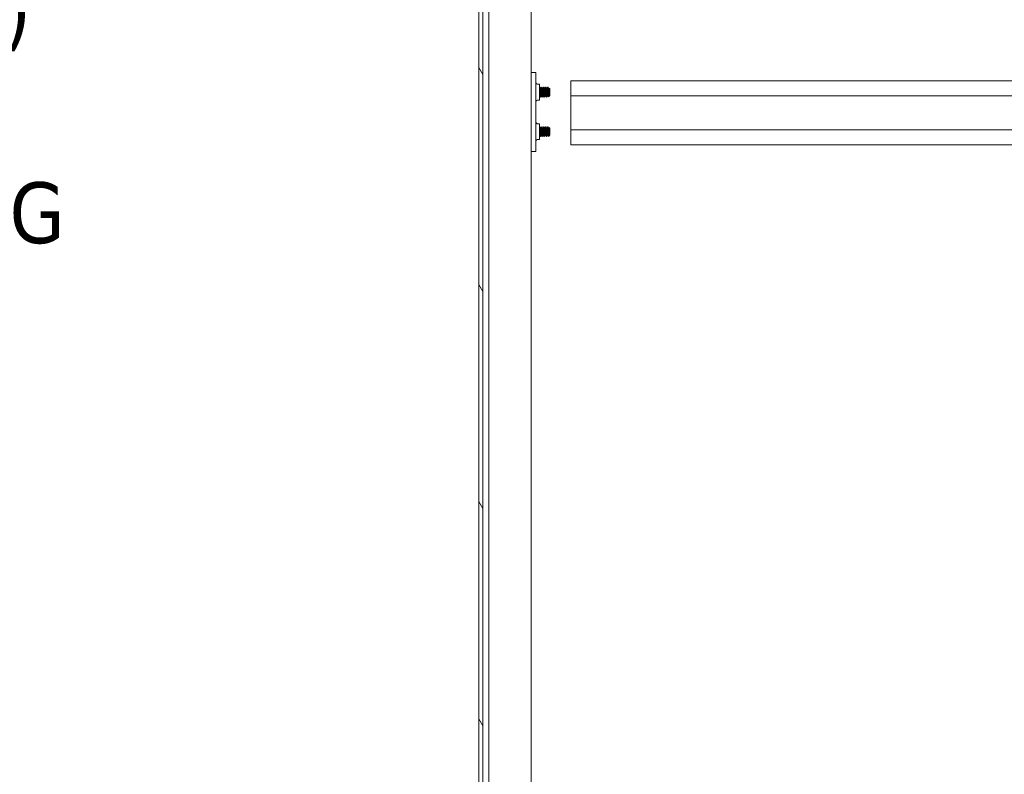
# Model space of a CAD drawing. Header units: inches. Extents: x 15 to 357, y 5 to 227.
# Tile 72 of 107: x 199 to 224, y 124 to 143. Entities that reach past the tile are written whole.
import ezdxf

# ---------------------------------------------------------------- set-up
doc = ezdxf.new("R2010")
doc.units = ezdxf.units.IN
doc.header["$LTSCALE"] = 22
doc.header["$MEASUREMENT"] = 0
doc.layers.get('0').update_dxf_attribs({"lineweight": 0})
for name, color, linetype, lineweight in [('Dimension (ANSI)', 7, 'Continuous', 5), ('Hatch (ANSI)', 7, 'Continuous', 5), ('Visible (ANSI)', 7, 'Continuous', 5)]:
    doc.layers.add(name, color=color, linetype=linetype, lineweight=lineweight)
doc.styles.add('ROMANS', font='tahoma.ttf')
doc.dimstyles.new('Default (ANSI)', dxfattribs={"dimscale": 22, "dimtxt": 0.07, "dimasz": 0.07, "dimexe": 0.125, "dimexo": 0.0625, "dimgap": 0.031496, "dimtad": 0, "dimtih": 1, "dimtoh": 1, "dimrnd": 1e-08, "dimzin": 0, "dimdsep": 46, "dimtxsty": 'ROMANS', "dimblk": 'Filled-1', "dimcen": 0.09, "dimdle": 0.393701, "dimclrd": 256, "dimclre": 256, "dimclrt": 256, "dimadec": 0, "dimazin": 0, "dimtfac": 0.928571, "dimtofl": 0, "dimtmove": 0, "dimatfit": 3, "dimfxl": 1, "dimtolj": 1, "dimtzin": 0, "dimlwd": -1, "dimlwe": -1, "dimarcsym": 0})

# ---------------------------------------------------------------- blocks, each defined once
blk = doc.blocks.new('Filled-1')
at = {"color": 0}
for p, q in [((0, 0), (-1, 0.179)), ((-1, 0.179), (-1, -0.179)), ((-1, 0), (0, 0)), ((-1, -0.179), (0, 0))]:
    blk.add_line(p, q, dxfattribs=at)
at = {"color": 0, "flags": 128}
blk.add_lwpolyline([(-1, -0.179), (0, 0), (-1, 0.179), (-1, -0.179)], dxfattribs=at)
at = {"color": 0}
blk.add_solid([(-1, -0.179), (0, 0), (-1, 0.179), (-1, -0.179)], dxfattribs=at)
blk = doc.blocks.new('*D34')
at = {"layer": 'Defpoints', "color": 0, "transparency": 16777216}
for p in [(210.751, 165.364), (195.619, 115.989), (210.751, 115.989)]:
    blk.add_point(p, dxfattribs=at)
at = {"layer": 'Dimension (ANSI)', "transparency": 16777216}
for p, q in [((209.376, 165.364), (192.869, 165.364)), ((195.619, 163.824), (195.619, 144.772)), ((195.619, 117.529), (195.619, 136.58)), ((209.376, 115.989), (192.869, 115.989))]:
    blk.add_line(p, q, dxfattribs=at)
at = {"layer": 'Dimension (ANSI)', "transparency": 16777216, "xscale": 1.54000000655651, "yscale": 1.54000000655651, "zscale": 1.54000000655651}
for p, rotation in [((195.619, 165.364), 90), ((195.619, 115.989), 270)]:
    blk.add_blockref('Filled-1', p, dxfattribs=dict(at, rotation=rotation))
at = {"layer": 'Dimension (ANSI)', "transparency": 16777216, "insert": (195.619, 140.676), "char_height": 1.54, "attachment_point": 5, "style": 'ROMANS'}
blk.add_mtext('\\A1;\\fTahoma|b0|i0;\\H1.5400;(49.38)\\P\\fTahoma|b0|i0;\\H1.5400;TUB\\P\\fTahoma|b0|i0;\\H1.5400;OPENING', dxfattribs=at)

msp = doc.modelspace()

# ---------------------------------------------------------------- hatches: boundary and pattern name
at = {"layer": 'Hatch (ANSI)'}
h = msp.add_hatch(dxfattribs=at)
h.set_pattern_fill('ANSI31', color=256, scale=22, angle=75, style=0)
edge = h.paths.add_edge_path()
edge.add_line((210.514, 166.2615), (211.1463, 166.2615))
edge.add_line((211.1463, 166.2615), (211.1463, 166.3635))
edge.add_line((211.1463, 166.3635), (210.514, 166.3635))
edge.add_ellipse((210.514, 166.1209), major_axis=(0, 0.2426), ratio=1, start_angle=0, end_angle=90)
edge.add_line((210.2713, 166.1209), (210.2713, 115.2311))
edge.add_ellipse((210.514, 115.2311), major_axis=(-0.2426, 0), ratio=1, start_angle=0, end_angle=90)
edge.add_line((210.514, 114.9885), (211.1463, 114.9885))
edge.add_line((211.1463, 114.9885), (211.1463, 115.0905))
edge.add_line((211.1463, 115.0905), (210.5311, 115.0905))
edge.add_line((210.5311, 115.0905), (210.514, 115.0905))
edge.add_ellipse((210.514, 115.2311), major_axis=(0, -0.1406), ratio=1, start_angle=270, end_angle=360, ccw=False)
edge.add_line((210.3733, 115.2311), (210.3733, 115.8514))
edge.add_line((210.3733, 115.8514), (210.3733, 165.4912))
edge.add_line((210.3733, 165.4912), (210.3733, 166.1209))
edge.add_ellipse((210.514, 166.1209), major_axis=(-0.1406, 0), ratio=1, start_angle=275.69227, end_angle=360, ccw=False)
edge.add_ellipse((210.514, 166.1209), major_axis=(-0.0139, 0.1399), ratio=1, start_angle=354.30773, end_angle=360, ccw=False)
h = msp.add_hatch(dxfattribs=at)
h.set_pattern_fill('ANSI31', color=256, scale=22, angle=-15, style=0)
edge = h.paths.add_edge_path()
edge.add_ellipse((210.3404, 165.8193), major_axis=(0.1796, -0.4375), ratio=1, start_angle=0, end_angle=11.86132)
edge.add_ellipse((210.3404, 165.8193), major_axis=(0.2657, -0.3912), ratio=1, start_angle=0, end_angle=12.39327)
edge.add_ellipse((210.3404, 165.8193), major_axis=(0.3435, -0.3251), ratio=1, start_angle=0, end_angle=111.10905)
edge.add_ellipse((210.4875, 166.1474), major_axis=(0.0326, 0.1094), ratio=1, start_angle=0, end_angle=10.25383)
edge.add_ellipse((210.4875, 166.1474), major_axis=(0.0126, 0.1134), ratio=1, start_angle=0, end_angle=96.31954)
edge.add_line((210.3733, 166.1474), (210.3733, 166.1209))
edge.add_line((210.3733, 166.1209), (210.3733, 165.4912))
edge.add_ellipse((210.4875, 165.4912), major_axis=(-0.1141, 0), ratio=1, start_angle=0, end_angle=106.57337)
edge = h.paths.add_edge_path()
edge.add_ellipse((210.3404, 115.5233), major_axis=(0.1796, -0.4375), ratio=1, start_angle=0, end_angle=1.46691)
edge.add_ellipse((210.3404, 115.5233), major_axis=(0.1907, -0.4328), ratio=1, start_angle=0, end_angle=110.41237)
edge.add_ellipse((210.3404, 115.5233), major_axis=(0.3391, 0.3297), ratio=1, start_angle=0, end_angle=12.38162)
edge.add_ellipse((210.3404, 115.5233), major_axis=(0.2605, 0.3947), ratio=1, start_angle=0, end_angle=11.10275)
edge.add_ellipse((210.4875, 115.8514), major_axis=(0.0326, 0.1094), ratio=1, start_angle=0, end_angle=106.57337)
edge.add_line((210.3733, 115.8514), (210.3733, 115.2311))
edge.add_line((210.3733, 115.2311), (210.3733, 115.1952))
edge.add_ellipse((210.4875, 115.1952), major_axis=(-0.1141, 0), ratio=1, start_angle=0, end_angle=106.57337)

# ---------------------------------------------------------------- linework, layer by layer
at = {"layer": 'Visible (ANSI)'}
for p, q in [((210.2713, 166.1209), (210.2713, 115.2311)), ((210.3733, 115.2311), (210.3733, 166.1209)), ((211.5956, 165.3635), (211.5956, 115.9885)), ((210.52, 117.2155), (210.52, 165.3193)), ((211.7156, 141.676), (211.5956, 141.676)), ((211.7156, 141.676), (211.7156, 141.6135)), ((211.7156, 141.6135), (211.7156, 139.7385)), ((212.5956, 141.0805), (212.5956, 141.4655)), ((235.3456, 141.4655), (212.5956, 141.4655)), ((211.7468, 141.3777), (211.8056, 141.3777)), ((211.8056, 140.9743), (211.8056, 141.3777)), ((211.8175, 141.301), (211.8112, 141.301)), ((211.8368, 141.2672), (211.8425, 141.2672)), ((211.8675, 141.301), (211.8612, 141.301)), ((211.8868, 141.2672), (211.8925, 141.2672)), ((211.9175, 141.301), (211.9112, 141.301)), ((211.9368, 141.2672), (211.9425, 141.2672)), ((211.9675, 141.301), (211.9612, 141.301)), ((211.9868, 141.2672), (211.9925, 141.2672)), ((212.0175, 141.301), (212.0112, 141.301)), ((212.03, 141.1764), (212.03, 141.0879)), ((212.0368, 141.2672), (212.0425, 141.2672)), ((212.0675, 141.2635), (212.0501, 141.2809)), ((212.0675, 141.0885), (212.0675, 141.2635)), ((211.7468, 140.9743), (211.8056, 140.9743)), ((211.8112, 141.0848), (211.8169, 141.0848)), ((211.8425, 141.051), (211.8362, 141.051)), ((211.8612, 141.0848), (211.8669, 141.0848)), ((211.8925, 141.051), (211.8862, 141.051)), ((211.9112, 141.0848), (211.9169, 141.0848)), ((211.9425, 141.051), (211.9362, 141.051)), ((211.9612, 141.0848), (211.9669, 141.0848)), ((211.9925, 141.051), (211.9862, 141.051)), ((212.0112, 141.0848), (212.0169, 141.0848)), ((212.0581, 141.0791), (212.034, 141.0551)), ((212.0618, 141.0848), (212.0607, 141.0828)), ((212.0612, 141.0848), (212.0638, 141.0848)), ((212.0638, 141.0848), (212.0638, 141.0945)), ((212.0675, 141.0885), (212.0638, 141.0848)), ((235.3456, 141.0805), (212.5956, 141.0805)), ((212.5956, 141.0805), (212.5956, 140.2255)), ((211.8056, 140.3777), (211.7468, 140.3777)), ((211.8056, 140.3777), (211.8056, 139.9743)), ((211.8175, 140.301), (211.8112, 140.301)), ((211.8368, 140.2672), (211.8425, 140.2672)), ((211.8675, 140.301), (211.8612, 140.301)), ((211.8868, 140.2672), (211.8925, 140.2672)), ((211.9175, 140.301), (211.9112, 140.301)), ((211.9368, 140.2672), (211.9425, 140.2672)), ((211.9675, 140.301), (211.9612, 140.301)), ((211.9868, 140.2672), (211.9925, 140.2672)), ((212.0175, 140.301), (212.0112, 140.301)), ((212.03, 140.1764), (212.03, 140.0879)), ((212.0368, 140.2672), (212.0425, 140.2672)), ((212.0675, 140.2635), (212.0501, 140.2809)), ((212.0675, 140.0885), (212.0675, 140.2635)), ((235.3456, 140.2255), (212.5956, 140.2255)), ((212.5956, 139.8405), (212.5956, 140.2255)), ((211.8056, 139.9743), (211.7468, 139.9743)), ((211.8112, 140.0848), (211.8169, 140.0848)), ((211.8425, 140.051), (211.8362, 140.051)), ((211.8612, 140.0848), (211.8669, 140.0848)), ((211.8925, 140.051), (211.8862, 140.051)), ((211.9112, 140.0848), (211.9169, 140.0848)), ((211.9425, 140.051), (211.9362, 140.051)), ((211.9612, 140.0848), (211.9669, 140.0848)), ((211.9925, 140.051), (211.9862, 140.051)), ((212.0112, 140.0848), (212.0169, 140.0848)), ((212.0581, 140.0791), (212.034, 140.0551)), ((212.0618, 140.0848), (212.0607, 140.0828)), ((212.0612, 140.0848), (212.0638, 140.0848)), ((212.0638, 140.0848), (212.0638, 140.0945)), ((212.0675, 140.0885), (212.0638, 140.0848)), ((211.5956, 139.676), (211.7156, 139.676)), ((211.7156, 139.7385), (211.7156, 139.676)), ((235.3456, 139.8405), (212.5956, 139.8405))]:
    msp.add_line(p, q, dxfattribs=at)
for centre, start, end in [((211.7468, 141.409), 180, 270), ((211.7468, 140.9431), 90, 180), ((211.7468, 140.409), 180, 270), ((211.7468, 139.9431), 90, 180)]:
    msp.add_arc(centre, 0.0312, start, end, dxfattribs=at)
for points in [[(211.8056, 141.2917), (211.8072, 141.2945), (211.8088, 141.2974), (211.8104, 141.3002)], [(211.8112, 141.301), (211.8109, 141.301), (211.8107, 141.3007), (211.8104, 141.3002)], [(211.8184, 141.3002), (211.8247, 141.2888), (211.8311, 141.2775), (211.8374, 141.2661)], [(211.8419, 141.2672), (211.8481, 141.2782), (211.8542, 141.2892), (211.8604, 141.3002)], [(211.8612, 141.301), (211.8609, 141.301), (211.8607, 141.3007), (211.8604, 141.3002)], [(211.8684, 141.3002), (211.8747, 141.2888), (211.8811, 141.2775), (211.8874, 141.2661)], [(211.8919, 141.2672), (211.8981, 141.2782), (211.9042, 141.2892), (211.9104, 141.3002)], [(211.9112, 141.301), (211.9109, 141.301), (211.9107, 141.3007), (211.9104, 141.3002)], [(211.9184, 141.3002), (211.9247, 141.2888), (211.9311, 141.2775), (211.9374, 141.2661)], [(211.9419, 141.2672), (211.9481, 141.2782), (211.9542, 141.2892), (211.9604, 141.3002)], [(211.9612, 141.301), (211.9609, 141.301), (211.9607, 141.3007), (211.9604, 141.3002)], [(211.9684, 141.3002), (211.9747, 141.2888), (211.9811, 141.2775), (211.9874, 141.2661)], [(211.9919, 141.2672), (211.9981, 141.2782), (212.0042, 141.2892), (212.0104, 141.3002)], [(212.0112, 141.301), (212.0109, 141.301), (212.0107, 141.3007), (212.0104, 141.3002)], [(212.0184, 141.3002), (212.0247, 141.2888), (212.0311, 141.2775), (212.0374, 141.2661)], [(212.0419, 141.2672), (212.0444, 141.2717), (212.0469, 141.2761), (212.0494, 141.2806)], [(212.0494, 141.2806), (212.0497, 141.2811), (212.0499, 141.2811), (212.0501, 141.2809)], [(211.8118, 141.0848), (211.8097, 141.0811), (211.8077, 141.0774), (211.8056, 141.0737)], [(211.8354, 141.0518), (211.829, 141.0632), (211.8227, 141.0746), (211.8163, 141.086)], [(211.8362, 141.051), (211.8362, 141.051), (211.8362, 141.051), (211.8362, 141.051)], [(211.8434, 141.0519), (211.843, 141.0513), (211.8427, 141.051), (211.8425, 141.051)], [(211.8618, 141.0848), (211.8556, 141.0738), (211.8495, 141.0628), (211.8434, 141.0518)], [(211.8854, 141.0518), (211.879, 141.0632), (211.8727, 141.0746), (211.8663, 141.086)], [(211.8862, 141.051), (211.8862, 141.051), (211.8862, 141.051), (211.8862, 141.051)], [(211.8934, 141.0519), (211.893, 141.0513), (211.8927, 141.051), (211.8925, 141.051)], [(211.9118, 141.0848), (211.9056, 141.0738), (211.8995, 141.0628), (211.8934, 141.0518)], [(211.9354, 141.0518), (211.929, 141.0632), (211.9227, 141.0746), (211.9163, 141.086)], [(211.9362, 141.051), (211.9362, 141.051), (211.9362, 141.051), (211.9362, 141.051)], [(211.9434, 141.0519), (211.943, 141.0513), (211.9427, 141.051), (211.9425, 141.051)], [(211.9618, 141.0848), (211.9556, 141.0738), (211.9495, 141.0628), (211.9434, 141.0518)], [(211.9854, 141.0518), (211.979, 141.0632), (211.9727, 141.0746), (211.9663, 141.086)], [(211.9862, 141.051), (211.9862, 141.051), (211.9862, 141.051), (211.9862, 141.051)], [(211.9934, 141.0519), (211.993, 141.0513), (211.9927, 141.051), (211.9925, 141.051)], [(212.0118, 141.0848), (212.0056, 141.0738), (211.9995, 141.0628), (211.9934, 141.0518)], [(212.0334, 141.0553), (212.0277, 141.0655), (212.022, 141.0757), (212.0163, 141.086)], [(212.034, 141.055), (212.034, 141.055), (212.034, 141.0551), (212.034, 141.0551)], [(212.0607, 141.0828), (212.0598, 141.0812), (212.0589, 141.0799), (212.058, 141.0791)], [(211.8056, 140.2917), (211.8072, 140.2945), (211.8088, 140.2974), (211.8104, 140.3002)], [(211.8112, 140.301), (211.8109, 140.301), (211.8107, 140.3007), (211.8104, 140.3002)], [(211.8184, 140.3002), (211.8247, 140.2888), (211.8311, 140.2775), (211.8374, 140.2661)], [(211.8419, 140.2672), (211.8481, 140.2782), (211.8542, 140.2892), (211.8604, 140.3002)], [(211.8612, 140.301), (211.8609, 140.301), (211.8607, 140.3007), (211.8604, 140.3002)], [(211.8684, 140.3002), (211.8747, 140.2888), (211.8811, 140.2775), (211.8874, 140.2661)], [(211.8919, 140.2672), (211.8981, 140.2782), (211.9042, 140.2892), (211.9104, 140.3002)], [(211.9112, 140.301), (211.9109, 140.301), (211.9107, 140.3007), (211.9104, 140.3002)], [(211.9184, 140.3002), (211.9247, 140.2888), (211.9311, 140.2775), (211.9374, 140.2661)], [(211.9419, 140.2672), (211.9481, 140.2782), (211.9542, 140.2892), (211.9604, 140.3002)], [(211.9612, 140.301), (211.9609, 140.301), (211.9607, 140.3007), (211.9604, 140.3002)], [(211.9684, 140.3002), (211.9747, 140.2888), (211.9811, 140.2775), (211.9874, 140.2661)], [(211.9919, 140.2672), (211.9981, 140.2782), (212.0042, 140.2892), (212.0104, 140.3002)], [(212.0112, 140.301), (212.0109, 140.301), (212.0107, 140.3007), (212.0104, 140.3002)], [(212.0184, 140.3002), (212.0247, 140.2888), (212.0311, 140.2775), (212.0374, 140.2661)], [(212.0419, 140.2672), (212.0444, 140.2717), (212.0469, 140.2761), (212.0494, 140.2806)], [(212.0494, 140.2806), (212.0497, 140.2811), (212.0499, 140.2811), (212.0501, 140.2809)], [(211.8118, 140.0848), (211.8097, 140.0811), (211.8077, 140.0774), (211.8056, 140.0737)], [(211.8354, 140.0518), (211.829, 140.0632), (211.8227, 140.0746), (211.8163, 140.086)], [(211.8362, 140.051), (211.8362, 140.051), (211.8362, 140.051), (211.8362, 140.051)], [(211.8434, 140.0519), (211.843, 140.0513), (211.8427, 140.051), (211.8425, 140.051)], [(211.8618, 140.0848), (211.8556, 140.0738), (211.8495, 140.0628), (211.8434, 140.0518)], [(211.8854, 140.0518), (211.879, 140.0632), (211.8727, 140.0746), (211.8663, 140.086)], [(211.8862, 140.051), (211.8862, 140.051), (211.8862, 140.051), (211.8862, 140.051)], [(211.8934, 140.0519), (211.893, 140.0513), (211.8927, 140.051), (211.8925, 140.051)], [(211.9118, 140.0848), (211.9056, 140.0738), (211.8995, 140.0628), (211.8934, 140.0518)], [(211.9354, 140.0518), (211.929, 140.0632), (211.9227, 140.0746), (211.9163, 140.086)], [(211.9362, 140.051), (211.9362, 140.051), (211.9362, 140.051), (211.9362, 140.051)], [(211.9434, 140.0519), (211.943, 140.0513), (211.9427, 140.051), (211.9425, 140.051)], [(211.9618, 140.0848), (211.9556, 140.0738), (211.9495, 140.0628), (211.9434, 140.0518)], [(211.9854, 140.0518), (211.979, 140.0632), (211.9727, 140.0746), (211.9663, 140.086)], [(211.9862, 140.051), (211.9862, 140.051), (211.9862, 140.051), (211.9862, 140.051)], [(211.9934, 140.0519), (211.993, 140.0513), (211.9927, 140.051), (211.9925, 140.051)], [(212.0118, 140.0848), (212.0056, 140.0738), (211.9995, 140.0628), (211.9934, 140.0518)], [(212.0334, 140.0553), (212.0277, 140.0655), (212.022, 140.0757), (212.0163, 140.086)], [(212.034, 140.055), (212.034, 140.055), (212.034, 140.0551), (212.034, 140.0551)], [(212.0607, 140.0828), (212.0598, 140.0812), (212.0589, 140.0799), (212.058, 140.0791)]]:
    msp.add_open_spline(points, degree=3, dxfattribs=at)
for points, weights, knots in [([(211.8163, 141.086), (211.8137, 141.0906), (211.8112, 141.1118), (211.8084, 141.1355), (211.8056, 141.1688)], [0.975935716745, 0.938859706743, 1, 0.932011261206, 0.985473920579], [0.41830663, 0.41830663, 0.41830663, 0.425, 0.425, 0.432443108, 0.432443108, 0.432443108]), ([(211.8612, 141.0848), (211.8612, 141.0848), (211.8612, 141.0848), (211.8581, 141.085), (211.855, 141.1118), (211.8518, 141.1385), (211.8487, 141.1763), (211.8456, 141.2141), (211.8425, 141.2407), (211.84, 141.2615), (211.8374, 141.2661)], [0.999393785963, 0.999695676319, 1, 0.923879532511, 1, 0.923879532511, 1, 0.923879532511, 1, 0.939476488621, 0.975197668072], [0.349966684, 0.349966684, 0.349966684, 0.35, 0.35, 0.358333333, 0.358333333, 0.366666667, 0.366666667, 0.375, 0.375, 0.381625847, 0.381625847, 0.381625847]), ([(211.8663, 141.086), (211.8637, 141.0906), (211.8612, 141.1118), (211.8581, 141.1385), (211.855, 141.1763), (211.8518, 141.2141), (211.8487, 141.2407), (211.8456, 141.2672), (211.8425, 141.2672)], [0.975935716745, 0.938859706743, 1, 0.923879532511, 1, 0.923879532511, 1, 0.924183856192, 0.999393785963], [0.351639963, 0.351639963, 0.351639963, 0.358333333, 0.358333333, 0.366666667, 0.366666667, 0.375, 0.375, 0.383300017, 0.383300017, 0.383300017]), ([(211.9112, 141.0848), (211.9112, 141.0848), (211.9112, 141.0848), (211.9081, 141.085), (211.905, 141.1118), (211.9018, 141.1385), (211.8987, 141.1763), (211.8956, 141.2141), (211.8925, 141.2407), (211.89, 141.2615), (211.8874, 141.2661)], [0.999393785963, 0.999695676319, 1, 0.923879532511, 1, 0.923879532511, 1, 0.923879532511, 1, 0.939476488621, 0.975197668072], [0.283300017, 0.283300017, 0.283300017, 0.283333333, 0.283333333, 0.291666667, 0.291666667, 0.3, 0.3, 0.308333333, 0.308333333, 0.314959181, 0.314959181, 0.314959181]), ([(211.9163, 141.086), (211.9137, 141.0906), (211.9112, 141.1118), (211.9081, 141.1385), (211.905, 141.1763), (211.9018, 141.2141), (211.8987, 141.2407), (211.8956, 141.2672), (211.8925, 141.2672)], [0.975935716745, 0.938859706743, 1, 0.923879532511, 1, 0.923879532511, 1, 0.924183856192, 0.999393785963], [0.284973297, 0.284973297, 0.284973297, 0.291666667, 0.291666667, 0.3, 0.3, 0.308333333, 0.308333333, 0.316633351, 0.316633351, 0.316633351]), ([(211.9612, 141.0848), (211.9612, 141.0848), (211.9612, 141.0848), (211.9581, 141.085), (211.955, 141.1118), (211.9518, 141.1385), (211.9487, 141.1763), (211.9456, 141.2141), (211.9425, 141.2407), (211.94, 141.2615), (211.9374, 141.2661)], [0.999393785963, 0.999695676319, 1, 0.923879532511, 1, 0.923879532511, 1, 0.923879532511, 1, 0.939476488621, 0.975197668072], [0.216633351, 0.216633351, 0.216633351, 0.216666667, 0.216666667, 0.225, 0.225, 0.233333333, 0.233333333, 0.241666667, 0.241666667, 0.248292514, 0.248292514, 0.248292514]), ([(211.9663, 141.086), (211.9637, 141.0906), (211.9612, 141.1118), (211.9581, 141.1385), (211.955, 141.1763), (211.9518, 141.2141), (211.9487, 141.2407), (211.9456, 141.2672), (211.9425, 141.2672)], [0.975935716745, 0.938859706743, 1, 0.923879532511, 1, 0.923879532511, 1, 0.924183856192, 0.999393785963], [0.21830663, 0.21830663, 0.21830663, 0.225, 0.225, 0.233333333, 0.233333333, 0.241666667, 0.241666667, 0.249966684, 0.249966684, 0.249966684]), ([(212.0112, 141.0848), (212.0112, 141.0848), (212.0112, 141.0848), (212.0081, 141.085), (212.005, 141.1118), (212.0018, 141.1385), (211.9987, 141.1763), (211.9956, 141.2141), (211.9925, 141.2407), (211.99, 141.2615), (211.9874, 141.2661)], [0.999393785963, 0.999695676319, 1, 0.923879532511, 1, 0.923879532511, 1, 0.923879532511, 1, 0.939476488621, 0.975197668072], [0.149966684, 0.149966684, 0.149966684, 0.15, 0.15, 0.158333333, 0.158333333, 0.166666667, 0.166666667, 0.175, 0.175, 0.181625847, 0.181625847, 0.181625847]), ([(212.0163, 141.086), (212.0137, 141.0906), (212.0112, 141.1118), (212.0081, 141.1385), (212.005, 141.1763), (212.0018, 141.2141), (211.9987, 141.2407), (211.9956, 141.2672), (211.9925, 141.2672)], [0.975935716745, 0.938859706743, 1, 0.923879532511, 1, 0.923879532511, 1, 0.924183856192, 0.999393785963], [0.151639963, 0.151639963, 0.151639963, 0.158333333, 0.158333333, 0.166666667, 0.166666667, 0.175, 0.175, 0.183300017, 0.183300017, 0.183300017]), ([(212.0612, 141.0848), (212.0612, 141.0848), (212.0612, 141.0848), (212.0581, 141.085), (212.055, 141.1118), (212.0518, 141.1385), (212.0487, 141.1763), (212.0456, 141.2141), (212.0425, 141.2407), (212.04, 141.2615), (212.0374, 141.2661)], [0.999393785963, 0.999695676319, 1, 0.923879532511, 1, 0.923879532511, 1, 0.923879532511, 1, 0.939476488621, 0.975197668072], [0.083300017, 0.083300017, 0.083300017, 0.083333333, 0.083333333, 0.091666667, 0.091666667, 0.1, 0.1, 0.108333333, 0.108333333, 0.114959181, 0.114959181, 0.114959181]), ([(212.0638, 141.0945), (212.0624, 141.1011), (212.0612, 141.1118), (212.0581, 141.1385), (212.055, 141.1763), (212.0518, 141.2141), (212.0487, 141.2407), (212.0456, 141.2672), (212.0425, 141.2672)], [0.963029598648, 0.968380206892, 1, 0.923879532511, 1, 0.923879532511, 1, 0.924183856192, 0.999393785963], [0.088205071, 0.088205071, 0.088205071, 0.091666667, 0.091666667, 0.1, 0.1, 0.108333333, 0.108333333, 0.116633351, 0.116633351, 0.116633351]), ([(211.8112, 141.0848), (211.8112, 141.0848), (211.8112, 141.0848), (211.8084, 141.085), (211.8056, 141.1066)], [0.999393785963, 0.999695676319, 1, 0.932011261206, 0.985473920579], [0.4166333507, 0.4166333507, 0.4166333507, 0.4166666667, 0.4166666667, 0.4241097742, 0.4241097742, 0.4241097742]), ([(211.8163, 140.086), (211.8137, 140.0906), (211.8112, 140.1118), (211.8084, 140.1355), (211.8056, 140.1688)], [0.975935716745, 0.938859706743, 1, 0.932011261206, 0.985473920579], [0.41830663, 0.41830663, 0.41830663, 0.425, 0.425, 0.432443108, 0.432443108, 0.432443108]), ([(211.8612, 140.0848), (211.8612, 140.0848), (211.8612, 140.0848), (211.8581, 140.085), (211.855, 140.1118), (211.8518, 140.1385), (211.8487, 140.1763), (211.8456, 140.2141), (211.8425, 140.2407), (211.84, 140.2615), (211.8374, 140.2661)], [0.999393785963, 0.999695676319, 1, 0.923879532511, 1, 0.923879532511, 1, 0.923879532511, 1, 0.939476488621, 0.975197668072], [0.349966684, 0.349966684, 0.349966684, 0.35, 0.35, 0.358333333, 0.358333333, 0.366666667, 0.366666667, 0.375, 0.375, 0.381625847, 0.381625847, 0.381625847]), ([(211.8663, 140.086), (211.8637, 140.0906), (211.8612, 140.1118), (211.8581, 140.1385), (211.855, 140.1763), (211.8518, 140.2141), (211.8487, 140.2407), (211.8456, 140.2672), (211.8425, 140.2672)], [0.975935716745, 0.938859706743, 1, 0.923879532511, 1, 0.923879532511, 1, 0.924183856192, 0.999393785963], [0.351639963, 0.351639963, 0.351639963, 0.358333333, 0.358333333, 0.366666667, 0.366666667, 0.375, 0.375, 0.383300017, 0.383300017, 0.383300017]), ([(211.9112, 140.0848), (211.9112, 140.0848), (211.9112, 140.0848), (211.9081, 140.085), (211.905, 140.1118), (211.9018, 140.1385), (211.8987, 140.1763), (211.8956, 140.2141), (211.8925, 140.2407), (211.89, 140.2615), (211.8874, 140.2661)], [0.999393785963, 0.999695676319, 1, 0.923879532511, 1, 0.923879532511, 1, 0.923879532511, 1, 0.939476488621, 0.975197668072], [0.283300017, 0.283300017, 0.283300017, 0.283333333, 0.283333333, 0.291666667, 0.291666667, 0.3, 0.3, 0.308333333, 0.308333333, 0.314959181, 0.314959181, 0.314959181]), ([(211.9163, 140.086), (211.9137, 140.0906), (211.9112, 140.1118), (211.9081, 140.1385), (211.905, 140.1763), (211.9018, 140.2141), (211.8987, 140.2407), (211.8956, 140.2672), (211.8925, 140.2672)], [0.975935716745, 0.938859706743, 1, 0.923879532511, 1, 0.923879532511, 1, 0.924183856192, 0.999393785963], [0.284973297, 0.284973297, 0.284973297, 0.291666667, 0.291666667, 0.3, 0.3, 0.308333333, 0.308333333, 0.316633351, 0.316633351, 0.316633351]), ([(211.9612, 140.0848), (211.9612, 140.0848), (211.9612, 140.0848), (211.9581, 140.085), (211.955, 140.1118), (211.9518, 140.1385), (211.9487, 140.1763), (211.9456, 140.2141), (211.9425, 140.2407), (211.94, 140.2615), (211.9374, 140.2661)], [0.999393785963, 0.999695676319, 1, 0.923879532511, 1, 0.923879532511, 1, 0.923879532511, 1, 0.939476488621, 0.975197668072], [0.216633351, 0.216633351, 0.216633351, 0.216666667, 0.216666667, 0.225, 0.225, 0.233333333, 0.233333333, 0.241666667, 0.241666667, 0.248292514, 0.248292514, 0.248292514]), ([(211.9663, 140.086), (211.9637, 140.0906), (211.9612, 140.1118), (211.9581, 140.1385), (211.955, 140.1763), (211.9518, 140.2141), (211.9487, 140.2407), (211.9456, 140.2672), (211.9425, 140.2672)], [0.975935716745, 0.938859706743, 1, 0.923879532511, 1, 0.923879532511, 1, 0.924183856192, 0.999393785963], [0.21830663, 0.21830663, 0.21830663, 0.225, 0.225, 0.233333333, 0.233333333, 0.241666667, 0.241666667, 0.249966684, 0.249966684, 0.249966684]), ([(212.0112, 140.0848), (212.0112, 140.0848), (212.0112, 140.0848), (212.0081, 140.085), (212.005, 140.1118), (212.0018, 140.1385), (211.9987, 140.1763), (211.9956, 140.2141), (211.9925, 140.2407), (211.99, 140.2615), (211.9874, 140.2661)], [0.999393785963, 0.999695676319, 1, 0.923879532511, 1, 0.923879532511, 1, 0.923879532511, 1, 0.939476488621, 0.975197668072], [0.149966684, 0.149966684, 0.149966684, 0.15, 0.15, 0.158333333, 0.158333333, 0.166666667, 0.166666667, 0.175, 0.175, 0.181625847, 0.181625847, 0.181625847]), ([(212.0163, 140.086), (212.0137, 140.0906), (212.0112, 140.1118), (212.0081, 140.1385), (212.005, 140.1763), (212.0018, 140.2141), (211.9987, 140.2407), (211.9956, 140.2672), (211.9925, 140.2672)], [0.975935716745, 0.938859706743, 1, 0.923879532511, 1, 0.923879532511, 1, 0.924183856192, 0.999393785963], [0.151639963, 0.151639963, 0.151639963, 0.158333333, 0.158333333, 0.166666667, 0.166666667, 0.175, 0.175, 0.183300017, 0.183300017, 0.183300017]), ([(212.0612, 140.0848), (212.0612, 140.0848), (212.0612, 140.0848), (212.0581, 140.085), (212.055, 140.1118), (212.0518, 140.1385), (212.0487, 140.1763), (212.0456, 140.2141), (212.0425, 140.2407), (212.04, 140.2615), (212.0374, 140.2661)], [0.999393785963, 0.999695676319, 1, 0.923879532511, 1, 0.923879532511, 1, 0.923879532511, 1, 0.939476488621, 0.975197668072], [0.083300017, 0.083300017, 0.083300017, 0.083333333, 0.083333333, 0.091666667, 0.091666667, 0.1, 0.1, 0.108333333, 0.108333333, 0.114959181, 0.114959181, 0.114959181]), ([(212.0638, 140.0945), (212.0624, 140.1011), (212.0612, 140.1118), (212.0581, 140.1385), (212.055, 140.1763), (212.0518, 140.2141), (212.0487, 140.2407), (212.0456, 140.2672), (212.0425, 140.2672)], [0.963029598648, 0.968380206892, 1, 0.923879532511, 1, 0.923879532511, 1, 0.924183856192, 0.999393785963], [0.088205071, 0.088205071, 0.088205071, 0.091666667, 0.091666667, 0.1, 0.1, 0.108333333, 0.108333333, 0.116633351, 0.116633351, 0.116633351]), ([(211.8112, 140.0848), (211.8112, 140.0848), (211.8112, 140.0848), (211.8084, 140.085), (211.8056, 140.1066)], [0.999393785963, 0.999695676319, 1, 0.932011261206, 0.985473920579], [0.4166333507, 0.4166333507, 0.4166333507, 0.4166666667, 0.4166666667, 0.4241097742, 0.4241097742, 0.4241097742])]:
    msp.add_rational_spline(points, weights, degree=2, knots=knots, dxfattribs=at)
for points, knots in [([(211.8362, 141.051), (211.8345, 141.0511), (211.8323, 141.0627), (211.8305, 141.0821), (211.8303, 141.084), (211.8301, 141.0859), (211.83, 141.0879), (211.828, 141.1105), (211.8256, 141.1445), (211.8237, 141.1764), (211.8218, 141.2083), (211.8194, 141.2422), (211.8175, 141.2647), (211.8155, 141.2872), (211.8131, 141.3011), (211.8112, 141.301)], [0.416666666, 0.416666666, 0.416666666, 0.416666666, 0.424268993, 0.424268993, 0.424268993, 0.425, 0.425, 0.425, 0.433333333, 0.433333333, 0.433333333, 0.441666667, 0.441666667, 0.441666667, 0.449999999, 0.449999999, 0.449999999, 0.449999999]), ([(211.8425, 141.051), (211.8407, 141.0511), (211.8385, 141.0627), (211.8367, 141.0821), (211.8365, 141.084), (211.8364, 141.0859), (211.8362, 141.0879), (211.8343, 141.1105), (211.8319, 141.1445), (211.83, 141.1764), (211.828, 141.2083), (211.8256, 141.2422), (211.8237, 141.2647), (211.8218, 141.2871), (211.8194, 141.301), (211.8175, 141.301)], [0.349999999, 0.349999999, 0.349999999, 0.349999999, 0.357602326, 0.357602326, 0.357602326, 0.358333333, 0.358333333, 0.358333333, 0.366666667, 0.366666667, 0.366666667, 0.375, 0.375, 0.375, 0.383300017, 0.383300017, 0.383300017, 0.383300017]), ([(211.8862, 141.051), (211.8845, 141.0511), (211.8823, 141.0627), (211.8805, 141.0821), (211.8803, 141.084), (211.8801, 141.0859), (211.88, 141.0879), (211.878, 141.1105), (211.8756, 141.1445), (211.8737, 141.1764), (211.8718, 141.2083), (211.8694, 141.2422), (211.8675, 141.2647), (211.8655, 141.2872), (211.8631, 141.3011), (211.8612, 141.301)], [0.349999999, 0.349999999, 0.349999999, 0.349999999, 0.357602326, 0.357602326, 0.357602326, 0.358333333, 0.358333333, 0.358333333, 0.366666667, 0.366666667, 0.366666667, 0.375, 0.375, 0.375, 0.383333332, 0.383333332, 0.383333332, 0.383333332]), ([(211.8925, 141.051), (211.8907, 141.0511), (211.8885, 141.0627), (211.8867, 141.0821), (211.8865, 141.084), (211.8864, 141.0859), (211.8862, 141.0879), (211.8843, 141.1105), (211.8819, 141.1445), (211.88, 141.1764), (211.878, 141.2083), (211.8756, 141.2422), (211.8737, 141.2647), (211.8718, 141.2871), (211.8694, 141.301), (211.8675, 141.301)], [0.283333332, 0.283333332, 0.283333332, 0.283333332, 0.290935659, 0.290935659, 0.290935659, 0.291666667, 0.291666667, 0.291666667, 0.3, 0.3, 0.3, 0.308333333, 0.308333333, 0.308333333, 0.316633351, 0.316633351, 0.316633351, 0.316633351]), ([(211.9362, 141.051), (211.9345, 141.0511), (211.9323, 141.0627), (211.9305, 141.0821), (211.9303, 141.084), (211.9301, 141.0859), (211.93, 141.0879), (211.928, 141.1105), (211.9256, 141.1445), (211.9237, 141.1764), (211.9218, 141.2083), (211.9194, 141.2422), (211.9175, 141.2647), (211.9155, 141.2872), (211.9131, 141.3011), (211.9112, 141.301)], [0.283333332, 0.283333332, 0.283333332, 0.283333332, 0.290935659, 0.290935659, 0.290935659, 0.291666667, 0.291666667, 0.291666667, 0.3, 0.3, 0.3, 0.308333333, 0.308333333, 0.308333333, 0.316666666, 0.316666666, 0.316666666, 0.316666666]), ([(211.9425, 141.051), (211.9407, 141.0511), (211.9385, 141.0627), (211.9367, 141.0821), (211.9365, 141.084), (211.9364, 141.0859), (211.9362, 141.0879), (211.9343, 141.1105), (211.9319, 141.1445), (211.93, 141.1764), (211.928, 141.2083), (211.9256, 141.2422), (211.9237, 141.2647), (211.9218, 141.2871), (211.9194, 141.301), (211.9175, 141.301)], [0.216666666, 0.216666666, 0.216666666, 0.216666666, 0.224268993, 0.224268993, 0.224268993, 0.225, 0.225, 0.225, 0.233333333, 0.233333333, 0.233333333, 0.241666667, 0.241666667, 0.241666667, 0.249966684, 0.249966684, 0.249966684, 0.249966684]), ([(211.9862, 141.051), (211.9845, 141.0511), (211.9823, 141.0627), (211.9805, 141.0821), (211.9803, 141.084), (211.9801, 141.0859), (211.98, 141.0879), (211.978, 141.1105), (211.9756, 141.1445), (211.9737, 141.1764), (211.9718, 141.2083), (211.9694, 141.2422), (211.9675, 141.2647), (211.9655, 141.2872), (211.9631, 141.3011), (211.9612, 141.301)], [0.216666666, 0.216666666, 0.216666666, 0.216666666, 0.224268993, 0.224268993, 0.224268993, 0.225, 0.225, 0.225, 0.233333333, 0.233333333, 0.233333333, 0.241666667, 0.241666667, 0.241666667, 0.249999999, 0.249999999, 0.249999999, 0.249999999]), ([(211.9925, 141.051), (211.9907, 141.0511), (211.9885, 141.0627), (211.9867, 141.0821), (211.9865, 141.084), (211.9864, 141.0859), (211.9862, 141.0879), (211.9843, 141.1105), (211.9819, 141.1445), (211.98, 141.1764), (211.978, 141.2083), (211.9756, 141.2422), (211.9737, 141.2647), (211.9718, 141.2871), (211.9694, 141.301), (211.9675, 141.301)], [0.149999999, 0.149999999, 0.149999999, 0.149999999, 0.157602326, 0.157602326, 0.157602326, 0.158333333, 0.158333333, 0.158333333, 0.166666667, 0.166666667, 0.166666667, 0.175, 0.175, 0.175, 0.183300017, 0.183300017, 0.183300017, 0.183300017]), ([(212.03, 141.0879), (212.0282, 141.1085), (212.026, 141.1386), (212.0242, 141.168), (212.024, 141.1708), (212.0239, 141.1736), (212.0237, 141.1764), (212.0218, 141.2083), (212.0194, 141.2422), (212.0175, 141.2647), (212.0155, 141.2872), (212.0131, 141.3011), (212.0112, 141.301)], [0.158333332, 0.158333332, 0.158333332, 0.158333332, 0.165935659, 0.165935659, 0.165935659, 0.166666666, 0.166666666, 0.166666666, 0.175, 0.175, 0.175, 0.183333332, 0.183333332, 0.183333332, 0.183333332]), ([(212.03, 141.1764), (212.0282, 141.2055), (212.026, 141.2364), (212.0242, 141.2585), (212.024, 141.2607), (212.0239, 141.2627), (212.0237, 141.2647), (212.0218, 141.2871), (212.0194, 141.301), (212.0175, 141.301)], [0.099999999, 0.099999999, 0.099999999, 0.099999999, 0.107602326, 0.107602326, 0.107602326, 0.108333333, 0.108333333, 0.108333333, 0.116633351, 0.116633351, 0.116633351, 0.116633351]), ([(212.058, 141.0791), (212.0568, 141.0779), (212.0548, 141.0766), (212.0503, 141.0804), (212.0484, 141.0839), (212.0454, 141.0924), (212.0443, 141.0964), (212.041, 141.11), (212.0388, 141.121), (212.0342, 141.1467), (212.032, 141.1613), (212.03, 141.1764)], [-0.48112179, -0.48112179, -0.48112179, -0.48112179, -0.37021758, -0.37021758, -0.28399067, -0.28399067, -0.22793372, -0.22793372, -0.11753006, -0.11753006, 0, 0, 0, 0]), ([(212.0501, 141.2809), (212.0506, 141.2804), (212.051, 141.2783), (212.0518, 141.2735), (212.0523, 141.2698), (212.0533, 141.2586), (212.054, 141.2498), (212.0553, 141.2279), (212.056, 141.2159), (212.0573, 141.1915), (212.058, 141.1784), (212.0593, 141.1531), (212.06, 141.1418), (212.0613, 141.1217), (212.0618, 141.1144), (212.0627, 141.1033), (212.0632, 141.0982), (212.0638, 141.0945)], [-0.50541026, -0.50541026, -0.50541026, -0.50541026, -0.45945394, -0.45945394, -0.40393816, -0.40393816, -0.32670947, -0.32670947, -0.25416125, -0.25416125, -0.18722748, -0.18722748, -0.12932112, -0.12932112, -0.07230484, -0.07230484, 0, 0, 0, 0]), ([(212.03, 141.0879), (212.0303, 141.0824), (212.0306, 141.0775), (212.0309, 141.0733), (212.0313, 141.0691), (212.0316, 141.0655), (212.032, 141.0627), (212.0323, 141.0599), (212.0326, 141.0578), (212.033, 141.0565), (212.0333, 141.0552), (212.0337, 141.0547), (212.034, 141.055)], [0, 0, 0, 0, 0.0006113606, 0.0006113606, 0.0006113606, 0.0012227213, 0.0012227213, 0.0012227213, 0.0018340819, 0.0018340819, 0.0018340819, 0.0024454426, 0.0024454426, 0.0024454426, 0.0024454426]), ([(211.8362, 140.051), (211.8345, 140.0511), (211.8323, 140.0627), (211.8305, 140.0821), (211.8303, 140.084), (211.8301, 140.0859), (211.83, 140.0879), (211.828, 140.1105), (211.8256, 140.1445), (211.8237, 140.1764), (211.8218, 140.2083), (211.8194, 140.2422), (211.8175, 140.2647), (211.8155, 140.2872), (211.8131, 140.3011), (211.8112, 140.301)], [0.416666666, 0.416666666, 0.416666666, 0.416666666, 0.424268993, 0.424268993, 0.424268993, 0.425, 0.425, 0.425, 0.433333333, 0.433333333, 0.433333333, 0.441666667, 0.441666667, 0.441666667, 0.449999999, 0.449999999, 0.449999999, 0.449999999]), ([(211.8425, 140.051), (211.8407, 140.0511), (211.8385, 140.0627), (211.8367, 140.0821), (211.8365, 140.084), (211.8364, 140.0859), (211.8362, 140.0879), (211.8343, 140.1105), (211.8319, 140.1445), (211.83, 140.1764), (211.828, 140.2083), (211.8256, 140.2422), (211.8237, 140.2647), (211.8218, 140.2871), (211.8194, 140.301), (211.8175, 140.301)], [0.349999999, 0.349999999, 0.349999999, 0.349999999, 0.357602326, 0.357602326, 0.357602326, 0.358333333, 0.358333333, 0.358333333, 0.366666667, 0.366666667, 0.366666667, 0.375, 0.375, 0.375, 0.383300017, 0.383300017, 0.383300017, 0.383300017]), ([(211.8862, 140.051), (211.8845, 140.0511), (211.8823, 140.0627), (211.8805, 140.0821), (211.8803, 140.084), (211.8801, 140.0859), (211.88, 140.0879), (211.878, 140.1105), (211.8756, 140.1445), (211.8737, 140.1764), (211.8718, 140.2083), (211.8694, 140.2422), (211.8675, 140.2647), (211.8655, 140.2872), (211.8631, 140.3011), (211.8612, 140.301)], [0.349999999, 0.349999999, 0.349999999, 0.349999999, 0.357602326, 0.357602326, 0.357602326, 0.358333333, 0.358333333, 0.358333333, 0.366666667, 0.366666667, 0.366666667, 0.375, 0.375, 0.375, 0.383333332, 0.383333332, 0.383333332, 0.383333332]), ([(211.8925, 140.051), (211.8907, 140.0511), (211.8885, 140.0627), (211.8867, 140.0821), (211.8865, 140.084), (211.8864, 140.0859), (211.8862, 140.0879), (211.8843, 140.1105), (211.8819, 140.1445), (211.88, 140.1764), (211.878, 140.2083), (211.8756, 140.2422), (211.8737, 140.2647), (211.8718, 140.2871), (211.8694, 140.301), (211.8675, 140.301)], [0.283333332, 0.283333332, 0.283333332, 0.283333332, 0.290935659, 0.290935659, 0.290935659, 0.291666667, 0.291666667, 0.291666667, 0.3, 0.3, 0.3, 0.308333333, 0.308333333, 0.308333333, 0.316633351, 0.316633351, 0.316633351, 0.316633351]), ([(211.9362, 140.051), (211.9345, 140.0511), (211.9323, 140.0627), (211.9305, 140.0821), (211.9303, 140.084), (211.9301, 140.0859), (211.93, 140.0879), (211.928, 140.1105), (211.9256, 140.1445), (211.9237, 140.1764), (211.9218, 140.2083), (211.9194, 140.2422), (211.9175, 140.2647), (211.9155, 140.2872), (211.9131, 140.3011), (211.9112, 140.301)], [0.283333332, 0.283333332, 0.283333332, 0.283333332, 0.290935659, 0.290935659, 0.290935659, 0.291666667, 0.291666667, 0.291666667, 0.3, 0.3, 0.3, 0.308333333, 0.308333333, 0.308333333, 0.316666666, 0.316666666, 0.316666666, 0.316666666]), ([(211.9425, 140.051), (211.9407, 140.0511), (211.9385, 140.0627), (211.9367, 140.0821), (211.9365, 140.084), (211.9364, 140.0859), (211.9362, 140.0879), (211.9343, 140.1105), (211.9319, 140.1445), (211.93, 140.1764), (211.928, 140.2083), (211.9256, 140.2422), (211.9237, 140.2647), (211.9218, 140.2871), (211.9194, 140.301), (211.9175, 140.301)], [0.216666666, 0.216666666, 0.216666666, 0.216666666, 0.224268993, 0.224268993, 0.224268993, 0.225, 0.225, 0.225, 0.233333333, 0.233333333, 0.233333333, 0.241666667, 0.241666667, 0.241666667, 0.249966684, 0.249966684, 0.249966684, 0.249966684]), ([(211.9862, 140.051), (211.9845, 140.0511), (211.9823, 140.0627), (211.9805, 140.0821), (211.9803, 140.084), (211.9801, 140.0859), (211.98, 140.0879), (211.978, 140.1105), (211.9756, 140.1445), (211.9737, 140.1764), (211.9718, 140.2083), (211.9694, 140.2422), (211.9675, 140.2647), (211.9655, 140.2872), (211.9631, 140.3011), (211.9612, 140.301)], [0.216666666, 0.216666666, 0.216666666, 0.216666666, 0.224268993, 0.224268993, 0.224268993, 0.225, 0.225, 0.225, 0.233333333, 0.233333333, 0.233333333, 0.241666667, 0.241666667, 0.241666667, 0.249999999, 0.249999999, 0.249999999, 0.249999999]), ([(211.9925, 140.051), (211.9907, 140.0511), (211.9885, 140.0627), (211.9867, 140.0821), (211.9865, 140.084), (211.9864, 140.0859), (211.9862, 140.0879), (211.9843, 140.1105), (211.9819, 140.1445), (211.98, 140.1764), (211.978, 140.2083), (211.9756, 140.2422), (211.9737, 140.2647), (211.9718, 140.2871), (211.9694, 140.301), (211.9675, 140.301)], [0.149999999, 0.149999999, 0.149999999, 0.149999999, 0.157602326, 0.157602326, 0.157602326, 0.158333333, 0.158333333, 0.158333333, 0.166666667, 0.166666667, 0.166666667, 0.175, 0.175, 0.175, 0.183300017, 0.183300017, 0.183300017, 0.183300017]), ([(212.03, 140.0879), (212.0282, 140.1085), (212.026, 140.1386), (212.0242, 140.168), (212.024, 140.1708), (212.0239, 140.1736), (212.0237, 140.1764), (212.0218, 140.2083), (212.0194, 140.2422), (212.0175, 140.2647), (212.0155, 140.2872), (212.0131, 140.3011), (212.0112, 140.301)], [0.158333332, 0.158333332, 0.158333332, 0.158333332, 0.165935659, 0.165935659, 0.165935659, 0.166666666, 0.166666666, 0.166666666, 0.175, 0.175, 0.175, 0.183333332, 0.183333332, 0.183333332, 0.183333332]), ([(212.03, 140.1764), (212.0282, 140.2055), (212.026, 140.2364), (212.0242, 140.2585), (212.024, 140.2607), (212.0239, 140.2627), (212.0237, 140.2647), (212.0218, 140.2871), (212.0194, 140.301), (212.0175, 140.301)], [0.099999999, 0.099999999, 0.099999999, 0.099999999, 0.107602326, 0.107602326, 0.107602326, 0.108333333, 0.108333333, 0.108333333, 0.116633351, 0.116633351, 0.116633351, 0.116633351]), ([(212.058, 140.0791), (212.0568, 140.0779), (212.0548, 140.0766), (212.0503, 140.0804), (212.0484, 140.0839), (212.0454, 140.0924), (212.0443, 140.0964), (212.041, 140.11), (212.0388, 140.121), (212.0342, 140.1467), (212.032, 140.1613), (212.03, 140.1764)], [-0.48112179, -0.48112179, -0.48112179, -0.48112179, -0.37021758, -0.37021758, -0.28399067, -0.28399067, -0.22793372, -0.22793372, -0.11753006, -0.11753006, 0, 0, 0, 0]), ([(212.0501, 140.2809), (212.0506, 140.2804), (212.051, 140.2783), (212.0518, 140.2735), (212.0523, 140.2698), (212.0533, 140.2586), (212.054, 140.2498), (212.0553, 140.2279), (212.056, 140.2159), (212.0573, 140.1915), (212.058, 140.1784), (212.0593, 140.1531), (212.06, 140.1418), (212.0613, 140.1217), (212.0618, 140.1144), (212.0627, 140.1033), (212.0632, 140.0982), (212.0638, 140.0945)], [-0.50541026, -0.50541026, -0.50541026, -0.50541026, -0.45945394, -0.45945394, -0.40393816, -0.40393816, -0.32670947, -0.32670947, -0.25416125, -0.25416125, -0.18722748, -0.18722748, -0.12932112, -0.12932112, -0.07230484, -0.07230484, 0, 0, 0, 0]), ([(212.03, 140.0879), (212.0303, 140.0824), (212.0306, 140.0775), (212.0309, 140.0733), (212.0313, 140.0691), (212.0316, 140.0655), (212.032, 140.0627), (212.0323, 140.0599), (212.0326, 140.0578), (212.033, 140.0565), (212.0333, 140.0552), (212.0337, 140.0547), (212.034, 140.055)], [0, 0, 0, 0, 0.0006113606, 0.0006113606, 0.0006113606, 0.0012227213, 0.0012227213, 0.0012227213, 0.0018340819, 0.0018340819, 0.0018340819, 0.0024454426, 0.0024454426, 0.0024454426, 0.0024454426])]:
    msp.add_open_spline(points, degree=3, knots=knots, dxfattribs=at)

# ---------------------------------------------------------------- dimensions: what is measured, and where the dimension line sits
at = {"layer": 'Dimension (ANSI)'}
dim = msp.add_linear_dim(base=(195.6191304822, 115.9885232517), p1=(210.751337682, 165.3635232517), p2=(210.751337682, 115.9885232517), angle=270, text='\\fTahoma|b0|i0;\\H1.5400;(<>)\\P\\fTahoma|b0|i0;\\H1.5400;TUB\\P\\fTahoma|b0|i0;\\H1.5400;OPENING', dimstyle='Default (ANSI)', override={"dimgap": 0.031496, "dimdec": 2, "dimtol": 0, "dimlim": 0, "dimtp": 0, "dimtm": 0, "dimtdec": 2, "dimatfit": 1}, dxfattribs=at)
dim.commit()
dim.dimension.update_dxf_attribs({"geometry": '*D34', "text_midpoint": (195.6191304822, 140.6760232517), "dimtype": 160})

doc.saveas('drawing.dxf')
